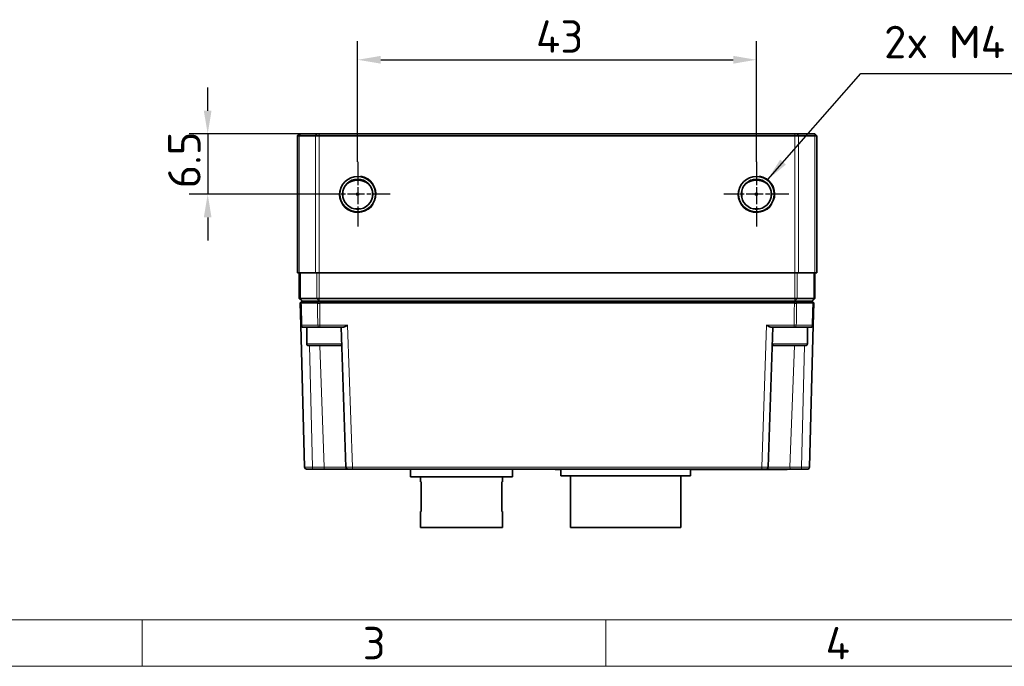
# Model space of a CAD drawing. Header units: millimetres. Extents: x 5 to 415, y 5 to 292.
# Tile 2 of 32: x 97 to 203, y 5 to 75. Entities that reach past the tile are written whole.
import ezdxf

# ---------------------------------------------------------------- set-up
doc = ezdxf.new("R2010")
doc.units = ezdxf.units.MM
doc.linetypes.add('CHAIN', pattern=[0.3543, 0.2362, -0.0295, 0.0591, -0.0295])
doc.linetypes.add('LONG_DASH_DOTTED', pattern=[0.3001, 0.2362, -0.0295, 0.0049, -0.0295])
for name, color, linetype, lineweight in [('Bemaßung (ISO)', 7, 'Continuous', 25), ('Mittelpunktmarkierung (ISO)', 7, 'LONG_DASH_DOTTED', 25), ('Rahmen (ISO)', 7, 'Continuous', 70), ('Sichtbar (ISO)', 7, 'Continuous', 35), ('Sichtbar schmal (ISO)', 7, 'Continuous', 18), ('Symbol (ISO)', 7, 'Continuous', 25)]:
    doc.layers.add(name, color=color, linetype=linetype, lineweight=lineweight)
doc.styles.add('Bezeichnungstext (ISO)', font='isocpeur.ttf')
doc.styles.add('Notiztext (ISO)', font='isocpeur.ttf')
doc.dimstyles.new('Standard (ISO)', dxfattribs={"dimtxt": 3.5, "dimasz": 2.5, "dimexe": 2, "dimexo": 0, "dimgap": 0.762, "dimtad": 1, "dimtoh": 1, "dimdec": 8, "dimrnd": 1e-08, "dimdsep": 46, "dimtxsty": 'Notiztext (ISO)', "dimcen": 0.09, "dimdle": 10, "dimclrd": 256, "dimclre": 256, "dimclrt": 256, "dimadec": 6, "dimazin": 2, "dimtfac": 0.514286, "dimtdec": 3, "dimtmove": 0, "dimatfit": 3, "dimfxl": 1, "dimtolj": 1, "dimlwd": -1, "dimlwe": -1, "dimarcsym": 0})
doc.dimstyles.new('Standard (ISO)$7', dxfattribs={"dimtxt": 3.5, "dimasz": 2.5, "dimexe": 2, "dimexo": 0, "dimgap": 0.762, "dimtad": 1, "dimtoh": 1, "dimdec": 8, "dimrnd": 1e-08, "dimdsep": 46, "dimtxsty": 'Notiztext (ISO)', "dimcen": 0.09, "dimdle": 10, "dimclrd": 256, "dimclre": 256, "dimclrt": 256, "dimadec": 6, "dimazin": 2, "dimtfac": 0.514286, "dimtdec": 3, "dimtmove": 0, "dimatfit": 3, "dimfxl": 1, "dimtolj": 1, "dimlwd": -1, "dimlwe": -1, "dimarcsym": 0})

# ---------------------------------------------------------------- blocks, each defined once
blk = doc.blocks.new('*D36')
at = {"layer": 'Bemaßung (ISO)', "transparency": 16777216}
for p, q in [((133.22, 59.44), (133.22, 72.44)), ((176.22, 59.44), (176.22, 72.44)), ((135.72, 70.44), (173.72, 70.44))]:
    blk.add_line(p, q, dxfattribs=at)
for points in [[(135.72, 70.86), (135.72, 70.02), (133.22, 70.44)], [(173.72, 70.86), (173.72, 70.02), (176.22, 70.44)]]:
    blk.add_solid(points, dxfattribs=at)
at = {"layer": 'Defpoints', "color": 0, "transparency": 16777216}
for p in [(176.22, 70.44), (133.22, 59.44), (176.22, 59.44)]:
    blk.add_point(p, dxfattribs=at)
at = {"layer": 'Bemaßung (ISO)', "transparency": 16777216, "insert": (152.45, 74.7), "char_height": 3.5, "attachment_point": 1, "style": 'Notiztext (ISO)'}
blk.add_mtext('\\A1;43', dxfattribs=at)
blk = doc.blocks.new('*D37')
at = {"layer": 'Bemaßung (ISO)', "transparency": 16777216}
for p, q in [((117.05, 64.94), (117.05, 67.44)), ((127.05, 62.44), (115.05, 62.44)), ((117.05, 62.44), (117.05, 55.94)), ((129.72, 55.94), (115.05, 55.94)), ((117.05, 53.44), (117.05, 50.94))]:
    blk.add_line(p, q, dxfattribs=at)
for points in [[(116.63, 64.94), (117.46, 64.94), (117.05, 62.44)], [(116.63, 53.44), (117.46, 53.44), (117.05, 55.94)]]:
    blk.add_solid(points, dxfattribs=at)
at = {"layer": 'Defpoints', "color": 0, "transparency": 16777216}
for p in [(127.05, 62.44), (117.05, 55.94), (129.72, 55.94)]:
    blk.add_point(p, dxfattribs=at)
at = {"layer": 'Bemaßung (ISO)', "transparency": 16777216, "insert": (112.78, 56.57), "char_height": 3.5, "attachment_point": 1, "rotation": 90, "style": 'Notiztext (ISO)'}
blk.add_mtext('\\A1;6.5', dxfattribs=at)
blk = doc.blocks.new('Ränder Basler-A3')
at = {"layer": 'Rahmen (ISO)', "lineweight": 18}
blk.add_line((10, 10), (410, 10), dxfattribs=at)
at = {"layer": 'Rahmen (ISO)', "color": 7, "linetype": 'Continuous', "lineweight": 18}
for p, q in [((110, 10), (110, 5)), ((160, 10), (160, 5))]:
    blk.add_line(p, q, dxfattribs=at)
at = {"layer": 'Rahmen (ISO)', "color": 7, "lineweight": 18}
blk.add_line((415, 5), (5, 5), dxfattribs=at)
at = {"layer": 'Rahmen (ISO)', "char_height": 3.5, "attachment_point": 5, "style": 'Bezeichnungstext (ISO)'}
for s, insert in [('\\fISOCPEUR|b0|i0;\\H3.5000;3', (135, 7.5)), ('\\fISOCPEUR|b0|i0;\\H3.5000;4', (185, 7.5))]:
    blk.add_mtext(s, dxfattribs=dict(at, insert=insert))

msp = doc.modelspace()

# ---------------------------------------------------------------- linework, layer by layer
at = {"layer": 'Mittelpunktmarkierung (ISO)', "linetype": 'CHAIN', "ltscale": 7.778352}
for p, q in [((133.22317212, 59.44153064), (133.22317212, 52.44153064)), ((176.22317212, 59.44153064), (176.22317212, 52.44153064)), ((136.72317212, 55.94153064), (129.72317212, 55.94153064)), ((179.72317212, 55.94153064), (172.72317212, 55.94153064))]:
    msp.add_line(p, q, dxfattribs=at)
at = {"layer": 'Sichtbar (ISO)'}
for p, q in [((126.72317212, 62.24153064), (126.92317212, 62.44153064)), ((126.72317212, 62.24153064), (126.72317212, 47.44153064)), ((126.92767966, 62.24153064), (126.72317212, 62.24153064)), ((126.92317212, 62.44153064), (127.04587664, 62.44153064)), ((126.92767966, 62.24153064), (128.67483082, 62.24153064)), ((128.83616734, 62.44153064), (127.04587664, 62.44153064)), ((129.07817212, 62.24153064), (128.67483082, 62.24153064)), ((128.83616734, 62.44153064), (129.07817212, 62.44153064)), ((180.36817212, 62.44153064), (129.07817212, 62.44153064)), ((129.07817212, 62.24153064), (180.36817212, 62.24153064)), ((180.36817212, 62.44153064), (180.6101769, 62.44153064)), ((180.77151342, 62.24153064), (180.36817212, 62.24153064)), ((182.4004676, 62.44153064), (180.6101769, 62.44153064)), ((180.77151342, 62.24153064), (182.51866458, 62.24153064)), ((182.4004676, 62.44153064), (182.52317212, 62.44153064)), ((182.72317212, 62.24153064), (182.51866458, 62.24153064)), ((182.72317212, 62.24153064), (182.52317212, 62.44153064)), ((182.72317212, 62.24153064), (182.72317212, 47.44153064)), ((134.82317212, 55.68082926), (134.82317212, 56.20223202)), ((174.62317212, 55.68082926), (174.62317212, 56.20223202)), ((132.96247074, 54.34153064), (133.4838735, 54.34153064)), ((175.96247074, 54.34153064), (176.4838735, 54.34153064)), ((126.92767966, 47.44153064), (126.72317212, 47.44153064)), ((126.92317212, 47.44153064), (126.92317212, 44.69853064)), ((126.92767966, 47.44153064), (128.67483082, 47.44153064)), ((129.07817212, 47.44153064), (128.67483082, 47.44153064)), ((129.07817212, 47.44153064), (180.36817212, 47.44153064)), ((180.77151342, 47.44153064), (180.36817212, 47.44153064)), ((180.77151342, 47.44153064), (182.51866458, 47.44153064)), ((182.72317212, 47.44153064), (182.51866458, 47.44153064)), ((182.52317212, 47.44153064), (182.52317212, 44.69853064)), ((127.22317212, 44.39853064), (126.92317212, 44.69853064)), ((126.92317212, 44.69853064), (127.04676732, 44.69853064)), ((128.83551732, 44.69853064), (127.04676732, 44.69853064)), ((128.83551732, 44.69853064), (129.07817212, 44.69853064)), ((180.36817212, 44.69853064), (129.07817212, 44.69853064)), ((180.36817212, 44.69853064), (180.61082691, 44.69853064)), ((182.39957691, 44.69853064), (180.61082691, 44.69853064)), ((182.52317212, 44.69853064), (182.22317212, 44.39853064)), ((182.39957691, 44.69853064), (182.52317212, 44.69853064)), ((127.02317212, 44.19859918), (127.21793673, 44.39853064)), ((127.02317212, 44.19859918), (127.08615722, 41.79329525)), ((127.14565919, 44.19859918), (128.88572336, 44.19859918)), ((127.22317212, 44.39853064), (127.21793673, 44.39853064)), ((127.22317212, 44.39853064), (127.23569039, 44.39853064)), ((127.26087605, 44.39853064), (127.2356904, 44.39853064)), ((129.04275306, 44.39853064), (127.26087605, 44.39853064)), ((129.06905394, 44.39853064), (129.04275306, 44.39853064)), ((129.06905394, 44.39853064), (129.07817212, 44.39853064)), ((129.07817212, 44.39853064), (129.0947523, 44.39853064)), ((129.12751661, 44.39853064), (129.0947523, 44.39853064)), ((180.31882763, 44.39853064), (129.12751661, 44.39853064)), ((129.12751661, 44.19859918), (180.31882763, 44.19859918)), ((180.35159192, 44.39853064), (180.31882763, 44.39853064)), ((180.35159192, 44.39853064), (180.36817212, 44.39853064)), ((180.36817212, 44.39853064), (180.37729029, 44.39853064)), ((180.40359117, 44.39853064), (180.37729028, 44.39853064)), ((182.18546818, 44.39853064), (180.40359117, 44.39853064)), ((180.56062088, 44.19859918), (182.30068505, 44.19859918)), ((182.21065384, 44.39853064), (182.18546818, 44.39853064)), ((182.21065384, 44.39853064), (182.22317212, 44.39853064)), ((182.22840751, 44.39853064), (182.22317212, 44.39853064)), ((182.22840751, 44.39853064), (182.42317212, 44.19859918)), ((182.36018702, 41.79329525), (182.42317212, 44.19859918)), ((127.48706368, 26.48329525), (127.08615722, 41.79329525)), ((127.28608868, 41.59853064), (127.32661402, 41.59853064)), ((127.32661402, 41.59853064), (129.07897465, 41.59853064)), ((127.72317212, 39.79853064), (127.72317212, 41.59853064)), ((129.07897465, 41.59853064), (129.1593487, 41.59853064)), ((129.1593487, 41.59853064), (131.64969563, 41.59853064)), ((131.43451817, 41.59853064), (131.95039719, 26.48170938)), ((177.49594704, 26.48170938), (178.01182606, 41.59853064)), ((177.79664861, 41.59853064), (180.28699554, 41.59853064)), ((180.28699554, 41.59853064), (180.36736959, 41.59853064)), ((180.36736959, 41.59853064), (182.11973021, 41.59853064)), ((181.72317212, 39.79853064), (181.72317212, 41.59853064)), ((182.36018702, 41.79329525), (181.95928056, 26.48329525)), ((182.11973021, 41.59853064), (182.16025555, 41.59853064)), ((131.32317212, 39.59853064), (127.92317212, 39.59853064)), ((181.52317212, 39.59853064), (178.12317212, 39.59853064)), ((128.31618898, 26.28853064), (127.68699514, 26.28853064)), ((128.31618898, 26.28853064), (129.56304016, 26.28853064)), ((129.56304016, 26.28853064), (132.15028084, 26.28853064)), ((132.65012524, 26.28853064), (132.15028084, 26.28853064)), ((132.65012524, 26.28853064), (176.79621899, 26.28853064)), ((138.91567212, 26.28853064), (138.91567212, 25.43853064)), ((149.91567212, 26.28853064), (149.91567212, 25.43853064)), ((154.52317212, 26.28853064), (154.52317212, 26.23853064)), ((155.11567212, 26.23853064), (154.52317212, 26.23853064)), ((155.11567212, 26.28853064), (155.11567212, 25.53853064)), ((169.11567212, 25.53853064), (155.11567212, 25.53853064)), ((156.16567212, 25.53853064), (156.16567212, 19.98853064)), ((168.06567212, 25.53853064), (168.06567212, 19.98853064)), ((169.11567212, 26.28853064), (169.11567212, 25.53853064)), ((169.11567212, 26.23853064), (177.52317212, 26.23853064)), ((177.2960634, 26.28853064), (176.79621899, 26.28853064)), ((177.2960634, 26.28853064), (179.88330408, 26.28853064)), ((179.52317212, 26.23853064), (177.52317212, 26.23853064)), ((179.52317212, 26.28853064), (179.52317212, 26.23853064)), ((179.88330408, 26.28853064), (181.13015525, 26.28853064)), ((181.75934909, 26.28853064), (181.13015525, 26.28853064)), ((149.91567212, 25.43853064), (138.91567212, 25.43853064)), ((139.99067212, 25.43853064), (139.99067212, 24.88853064)), ((140.06358928, 24.88853064), (139.99067212, 24.88853064)), ((140.06358928, 24.88853064), (140.06358928, 21.68853064)), ((148.84067212, 24.88853064), (148.76775495, 24.88853064)), ((148.76775495, 21.68853064), (148.76775495, 24.88853064)), ((148.84067212, 25.43853064), (148.84067212, 24.88853064)), ((139.99067212, 21.68853064), (140.06358928, 21.68853064)), ((139.99067212, 21.68853064), (139.99067212, 19.98853064)), ((148.76775495, 21.68853064), (148.84067212, 21.68853064)), ((148.84067212, 21.68853064), (148.84067212, 19.98853064)), ((148.84067212, 19.98853064), (139.99067212, 19.98853064)), ((168.06567212, 19.98853064), (156.16567212, 19.98853064))]:
    msp.add_line(p, q, dxfattribs=at)
for centre, radius in [((133.22317212, 55.94153064), 1.9211), ((133.22317212, 55.94153064), 1.6211), ((176.22317212, 55.94153064), 1.9211), ((176.22317212, 55.94153064), 1.6211), ((133.22317212, 55.94153064), 0.12324847), ((176.22317212, 55.94153064), 0.12324847)]:
    msp.add_circle(centre, radius, dxfattribs=at)
for centre, radius, start, end in [((133.22317212, 55.44153064), 2, 54.1954530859, 125.8045469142), ((176.22317212, 55.44153064), 2, 54.1954530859, 125.8045469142), ((127.28608868, 41.79853064), 0.2, 181.5, 270), ((182.16025555, 41.79853064), 0.2, 270, 358.5), ((127.92317212, 39.79853064), 0.2, 180, 270), ((131.32317212, 39.79853064), 0.2, 270, 331.6508417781), ((178.12317212, 39.79853064), 0.2, 208.3491582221, 270), ((181.52317212, 39.79853064), 0.2, 270, 0), ((127.68699514, 26.48853064), 0.2, 181.5, 270), ((132.15028084, 26.48853064), 0.2, 181.954526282, 270), ((177.2960634, 26.48853064), 0.2, 270, 358.0454737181), ((181.75934909, 26.48853064), 0.2, 270, 358.5)]:
    msp.add_arc(centre, radius, start, end, dxfattribs=at)
for points, knots in [([(131.62317212, 56.20223202), (131.63303523, 56.11402101), (131.63718842, 56.02506406), (131.63718842, 55.85799722), (131.63303523, 55.76904027), (131.62317212, 55.68082926)], [1.302752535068, 1.302752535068, 1.302752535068, 1.302752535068, 1.327812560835, 1.327812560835, 1.352872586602, 1.352872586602, 1.352872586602, 1.352872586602]), ([(134.82317212, 55.68082926), (134.813309, 55.76904027), (134.80915582, 55.85799722), (134.80915582, 56.02506406), (134.813309, 56.11402101), (134.82317212, 56.20223202)], [0.131587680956, 0.131587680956, 0.131587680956, 0.131587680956, 0.156647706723, 0.156647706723, 0.18170773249, 0.18170773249, 0.18170773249, 0.18170773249]), ([(134.82317212, 56.20223202), (134.82851496, 56.11414912), (134.83109171, 56.0270147), (134.83109171, 55.85604658), (134.82851496, 55.76891216), (134.82317212, 55.68082926)], [2.045589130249, 2.045589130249, 2.045589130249, 2.045589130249, 2.071234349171, 2.071234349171, 2.096879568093, 2.096879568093, 2.096879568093, 2.096879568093]), ([(174.62317212, 55.68082926), (174.61782928, 55.76891216), (174.61525253, 55.85604658), (174.61525253, 56.0270147), (174.61782928, 56.11414912), (174.62317212, 56.20223202)], [2.045589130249, 2.045589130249, 2.045589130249, 2.045589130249, 2.071234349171, 2.071234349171, 2.096879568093, 2.096879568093, 2.096879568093, 2.096879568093]), ([(174.62317212, 56.20223202), (174.63303523, 56.11402101), (174.63718842, 56.02506406), (174.63718842, 55.85799722), (174.63303523, 55.76904027), (174.62317212, 55.68082926)], [1.302752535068, 1.302752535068, 1.302752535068, 1.302752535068, 1.327812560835, 1.327812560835, 1.352872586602, 1.352872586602, 1.352872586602, 1.352872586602]), ([(177.82317212, 55.68082926), (177.813309, 55.76904027), (177.80915582, 55.85799722), (177.80915582, 56.02506406), (177.813309, 56.11402101), (177.82317212, 56.20223202)], [0.131587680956, 0.131587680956, 0.131587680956, 0.131587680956, 0.156647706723, 0.156647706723, 0.18170773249, 0.18170773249, 0.18170773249, 0.18170773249]), ([(133.4838735, 54.34153064), (133.39566249, 54.35139375), (133.30670554, 54.35554694), (133.1396387, 54.35554694), (133.05068174, 54.35139375), (132.96247074, 54.34153064)], [1.302752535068, 1.302752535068, 1.302752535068, 1.302752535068, 1.327812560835, 1.327812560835, 1.352872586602, 1.352872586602, 1.352872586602, 1.352872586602]), ([(176.4838735, 54.34153064), (176.39566249, 54.35139375), (176.30670554, 54.35554694), (176.1396387, 54.35554694), (176.05068174, 54.35139375), (175.96247074, 54.34153064)], [1.302752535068, 1.302752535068, 1.302752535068, 1.302752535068, 1.327812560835, 1.327812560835, 1.352872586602, 1.352872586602, 1.352872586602, 1.352872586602]), ([(127.02317212, 44.19859918), (127.02317888, 44.19834099), (127.02767371, 44.1981618), (127.05045354, 44.19791135), (127.07553813, 44.19797484), (127.11853202, 44.19832787), (127.12884461, 44.19842421), (127.13976184, 44.19853717), (127.14170813, 44.19855731), (127.14367397, 44.19857798), (127.14565919, 44.19859918)], [16.8650447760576, 16.8650447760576, 16.8650447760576, 16.8650447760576, 16.8681781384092, 16.8681781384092, 16.8731915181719, 16.8731915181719, 16.8746396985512, 16.8746396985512, 16.8746396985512, 16.8748978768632, 16.8748978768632, 16.8748978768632, 16.8748978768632]), ([(128.88572336, 44.19859918), (128.90347092, 44.19834099), (128.92476616, 44.19816078), (128.98719382, 44.19791076), (129.03255059, 44.1979761), (129.0930789, 44.19833125), (129.10653279, 44.19842582), (129.12007451, 44.19853668), (129.12255181, 44.19855696), (129.12503251, 44.19857779), (129.12751661, 44.19859918)], [17.1278656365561, 17.1278656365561, 17.1278656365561, 17.1278656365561, 17.1310098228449, 17.1310098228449, 17.136040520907, 17.136040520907, 17.137459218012, 17.137459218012, 17.137459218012, 17.1377187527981, 17.1377187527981, 17.1377187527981, 17.1377187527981]), ([(180.31882763, 44.19859918), (180.34881919, 44.19834099), (180.37849995, 44.19816179), (180.45254974, 44.19791135), (180.49469642, 44.19797485), (180.53857565, 44.19832789), (180.54774508, 44.19842423), (180.55617909, 44.19853717), (180.5576829, 44.19855731), (180.55916358, 44.19857798), (180.56062088, 44.19859918)], [22.2568529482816, 22.2568529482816, 22.2568529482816, 22.2568529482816, 22.259986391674, 22.259986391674, 22.2649999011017, 22.2649999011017, 22.2664478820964, 22.2664478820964, 22.2664478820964, 22.2667060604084, 22.2667060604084, 22.2667060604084, 22.2667060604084]), ([(182.30068505, 44.19859918), (182.31379236, 44.1984592), (182.32606909, 44.19834221), (182.3707844, 44.19797492), (182.39587977, 44.19791131), (182.41866906, 44.19816173), (182.42316536, 44.19834099), (182.42317212, 44.19859918)], [22.519673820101, 22.519673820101, 22.519673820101, 22.519673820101, 22.5213784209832, 22.5213784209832, 22.5263929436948, 22.5263929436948, 22.5295270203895, 22.5295270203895, 22.5295270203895, 22.5295270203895]), ([(132.12765377, 41.79329525), (132.04517045, 41.74842914), (131.95668414, 41.70037747), (131.83140739, 41.64400051), (131.79087595, 41.62780972), (131.71611837, 41.6054126), (131.68171882, 41.59850649), (131.64969563, 41.59853064)], [0, 0, 0, 0, 0.028171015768, 0.028171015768, 0.042256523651, 0.042256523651, 0.055589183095, 0.055589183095, 0.055589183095, 0.055589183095]), ([(177.79664861, 41.59853064), (177.76462542, 41.59850649), (177.73022587, 41.6054126), (177.65546828, 41.62780972), (177.61493684, 41.64400051), (177.48966009, 41.70037747), (177.40117378, 41.74842914), (177.31869046, 41.79329525)], [0.126506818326, 0.126506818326, 0.126506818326, 0.126506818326, 0.13983947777, 0.13983947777, 0.153924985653, 0.153924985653, 0.182096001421, 0.182096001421, 0.182096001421, 0.182096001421])]:
    msp.add_open_spline(points, degree=3, knots=knots, dxfattribs=at)
for points in [[(132.96247074, 54.34153064), (133.13940236, 54.33079851), (133.31614719, 54.33135727), (133.4838735, 54.34153064)], [(175.96247074, 54.34153064), (176.13940236, 54.33079851), (176.31614719, 54.33135727), (176.4838735, 54.34153064)]]:
    msp.add_open_spline(points, degree=3, dxfattribs=at)
for points, weights in [([(128.15752885, 44.39853064), (128.22317212, 44.3995566), (128.28881538, 44.39853064)], [1.00000000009, 1.00006107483, 1.00000000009]), ([(181.15752885, 44.39853064), (181.22317212, 44.3995566), (181.28881538, 44.39853064)], [1.00000000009, 1.00006107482, 1.00000000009])]:
    msp.add_rational_spline(points, weights, degree=2, dxfattribs=at)
at = {"layer": 'Sichtbar schmal (ISO)'}
for p, q in [((126.92767966, 62.24153064), (127.04587664, 62.44153064)), ((126.92767966, 62.24153064), (126.92767966, 47.44153064)), ((128.67483082, 62.24153064), (128.83616734, 62.44153064)), ((128.67483082, 62.24153064), (128.67483082, 47.44153064)), ((129.07817212, 62.24153064), (129.07817212, 62.44153064)), ((129.07817212, 62.24153064), (129.07817212, 47.44153064)), ((180.36817212, 62.24153064), (180.36817212, 62.44153064)), ((180.36817212, 62.24153064), (180.36817212, 47.44153064)), ((180.77151342, 62.24153064), (180.6101769, 62.44153064)), ((180.77151342, 62.24153064), (180.77151342, 47.44153064)), ((182.51866458, 62.24153064), (182.4004676, 62.44153064)), ((182.51866458, 62.24153064), (182.51866458, 47.44153064)), ((127.04676732, 47.44153064), (127.04676732, 44.69853064)), ((128.83551732, 47.44153064), (128.83551732, 44.69853064)), ((129.07817212, 47.44153064), (129.07817212, 44.69853064)), ((180.36817212, 47.44153064), (180.36817212, 44.69853064)), ((180.61082691, 47.44153064), (180.61082691, 44.69853064)), ((182.39957691, 47.44153064), (182.39957691, 44.69853064)), ((127.04676732, 44.69853064), (127.22317212, 44.39853064)), ((129.07817212, 44.39853064), (128.83551732, 44.69853064)), ((129.07817212, 44.69853064), (129.07817212, 44.39853064)), ((180.61082691, 44.69853064), (180.36817212, 44.39853064)), ((180.36817212, 44.39853064), (180.36817212, 44.69853064)), ((182.22317212, 44.39853064), (182.39957691, 44.69853064)), ((127.14565919, 44.19859918), (127.26087605, 44.39853064)), ((128.88572336, 44.19859918), (129.04275306, 44.39853064)), ((129.12751661, 44.19859918), (129.12751661, 44.39853064)), ((180.31882763, 44.19859918), (180.31882763, 44.39853064)), ((180.56062088, 44.19859918), (180.40359117, 44.39853064)), ((182.30068505, 44.19859918), (182.18546818, 44.39853064)), ((128.91822655, 41.79329525), (127.20773324, 41.79329525)), ((132.12765377, 41.79329525), (129.1593487, 41.79329525)), ((129.1593487, 41.59853064), (129.1593487, 41.79329525)), ((132.12765377, 41.79329525), (132.65012524, 26.48329525)), ((176.79621899, 26.48329525), (177.31869046, 41.79329525)), ((180.28699554, 41.79329525), (177.31869046, 41.79329525)), ((180.28699554, 41.59853064), (180.28699554, 41.79329525)), ((182.238611, 41.79329525), (180.52811768, 41.79329525)), ((127.72317212, 39.79853064), (131.49594526, 39.79853064)), ((128.36793505, 26.48329525), (128.02450053, 39.59853064)), ((129.12909646, 39.59853064), (129.61478623, 26.48329525)), ((177.95039898, 39.79853064), (181.72317212, 39.79853064)), ((179.83155801, 26.48329525), (180.31724777, 39.59853064)), ((181.42184371, 39.59853064), (181.07840918, 26.48329525)), ((129.61478623, 26.48329525), (128.36793505, 26.48329525)), ((132.65012524, 26.28853064), (132.65012524, 26.48329525)), ((176.79621899, 26.48329525), (132.65012524, 26.48329525)), ((176.79621899, 26.48329525), (176.79621899, 26.28853064)), ((177.52317212, 26.28853064), (177.52317212, 26.23853064)), ((181.07840918, 26.48329525), (179.83155801, 26.48329525))]:
    msp.add_line(p, q, dxfattribs=at)
for centre in [(133.22317212, 55.94153064), (176.22317212, 55.94153064)]:
    msp.add_arc(centre, 2, 170, 80, dxfattribs=at)
for centre, major_axis, ratio, start_param, end_param in [((127.32661402, 41.79853064), (0, -0.2), 0.5946076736, 4.7385689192, 6.2831853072), ((129.07897465, 41.79853064), (0, -0.2), 0.8040159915, 4.7385689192, 6.2831853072), ((180.36736959, 41.79853064), (0, -0.2), 0.8040159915, 0, 1.544616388), ((182.11973021, 41.79853064), (0, -0.2), 0.5946076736, 0, 1.544616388), ((128.18716654, 26.48853064), (-0.70010288, -0.00523415), 0.0097379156, 0.0001821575, 1.8318849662), ((128.31618898, 26.48853064), (0, -0.2), 0.2588190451, 0, 1.544616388), ((129.56304016, 26.48853064), (0, -0.2), 0.2588190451, 0, 1.544616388), ((130.18166645, 26.48853064), (-2.20178214, 0.00740243), 0.0033565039, 1.3104105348, 2.5037685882), ((132.6505719, 26.48853064), (-0.70017473, -0.00682031), 0.0074703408, 0.0001821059, 1.5700856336), ((176.79577234, 26.48853064), (-0.70017473, 0.00682031), 0.0074703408, 1.5715070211, 3.1414105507), ((179.26467778, 26.48853064), (-2.20178214, -0.00740243), 0.0033565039, 0.6378240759, 1.831182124), ((179.88330408, 26.48853064), (0, -0.2), 0.2588190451, 4.7385689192, 6.2831853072), ((181.13015525, 26.48853064), (0, -0.2), 0.2588190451, 4.7385689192, 6.2831853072), ((181.2591777, 26.48853064), (-0.70010288, 0.00523415), 0.0097379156, 1.3097076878, 3.1414104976)]:
    msp.add_ellipse(centre, major_axis=major_axis, ratio=ratio, start_param=start_param, end_param=end_param, dxfattribs=at)
for points in [[(127.20773324, 41.79329525), (127.18703962, 42.59506355), (127.16634826, 43.39683153), (127.14565919, 44.19859918)], [(128.88572336, 44.19859918), (128.89658346, 43.39683153), (128.90741774, 42.59506355), (128.91822655, 41.79329525)], [(129.1593487, 41.79329525), (129.1487628, 42.59506355), (129.13815222, 43.39683153), (129.12751661, 44.19859918)], [(180.31882763, 44.19859918), (180.30819201, 43.39683153), (180.29758144, 42.59506355), (180.28699554, 41.79329525)], [(180.52811768, 41.79329525), (180.53892649, 42.59506355), (180.54976077, 43.39683153), (180.56062088, 44.19859918)], [(182.30068505, 44.19859918), (182.27999598, 43.39683153), (182.25930461, 42.59506355), (182.238611, 41.79329525)]]:
    msp.add_open_spline(points, degree=3, dxfattribs=at)
for points, knots in [([(127.20773324, 41.79329525), (127.18362373, 41.79303146), (127.16189494, 41.79284408), (127.11553661, 41.79259247), (127.09676658, 41.79266603), (127.08729057, 41.79305093), (127.08616067, 41.7931636), (127.08615722, 41.79329525)], [-0.0092956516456, -0.0092956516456, -0.0092956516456, -0.0092956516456, -0.0062961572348, -0.0062961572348, -0.0014969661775, -0.0014969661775, 0, 0, 0, 0]), ([(129.1593487, 41.79329525), (129.12935723, 41.79303146), (129.09892394, 41.79284408), (129.02398293, 41.79259247), (128.98178613, 41.79266603), (128.93698355, 41.79305093), (128.92712937, 41.7931636), (128.91822655, 41.79329525)], [-0.009295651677, -0.009295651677, -0.009295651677, -0.009295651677, -0.0062961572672, -0.0062961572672, -0.0014969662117, -0.0014969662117, 0, 0, 0, 0]), ([(180.52811768, 41.79329525), (180.51027898, 41.79303146), (180.48847806, 41.79284408), (180.42512843, 41.79259247), (180.37954308, 41.79266603), (180.3170082, 41.79305093), (180.30196346, 41.7931636), (180.28699554, 41.79329525)], [-0.0092956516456, -0.0092956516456, -0.0092956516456, -0.0092956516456, -0.0062961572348, -0.0062961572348, -0.0014969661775, -0.0014969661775, 0, 0, 0, 0]), ([(182.36018702, 41.79329525), (182.36018011, 41.79303146), (182.35557193, 41.79284408), (182.33220284, 41.79259247), (182.30671229, 41.79266603), (182.26206775, 41.79305093), (182.2506434, 41.7931636), (182.238611, 41.79329525)], [-0.009295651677, -0.009295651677, -0.009295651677, -0.009295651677, -0.0062961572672, -0.0062961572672, -0.0014969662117, -0.0014969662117, 0, 0, 0, 0])]:
    msp.add_open_spline(points, degree=3, knots=knots, dxfattribs=at)

# ---------------------------------------------------------------- block references
msp.add_blockref('Ränder Basler-A3', (0, 0))

# ---------------------------------------------------------------- texts
at = {"layer": 'Symbol (ISO)', "insert": (189.99495141, 69.55187981), "char_height": 3.4999999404, "width": 33.2119483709, "attachment_point": 7, "line_spacing_factor": 0.6125, "style": 'Notiztext (ISO)'}
msp.add_mtext('2x M4 6.3 deep', dxfattribs=at)

# ---------------------------------------------------------------- dimensions: what is measured, and where the dimension line sits
at = {"layer": 'Bemaßung (ISO)'}
for base, p1, p2, angle, override, picture, middle in [((176.223172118, 70.4415306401), (133.223172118, 59.4415306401), (176.223172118, 59.4415306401), 180, {"dimgap": 0.762, "dimtoh": 0, "dimdec": 8, "dimtol": 0, "dimlim": 0, "dimtp": 0, "dimtm": 0, "dimtdec": 3, "dimtofl": 0, "dimatfit": 1}, '*D36', (154.723172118, 70.4415306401)), ((117.0458766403, 55.9415306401), (127.0458766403, 62.4415306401), (129.723172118, 55.9415306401), 270, {"dimgap": 0.762, "dimtoh": 0, "dimdec": 8, "dimtol": 0, "dimlim": 0, "dimtp": 0, "dimtm": 0, "dimtdec": 3, "dimtofl": 1, "dimatfit": 1}, '*D37', (117.0458766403, 59.1915306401))]:
    dim = msp.add_linear_dim(base=base, p1=p1, p2=p2, angle=angle, dimstyle='Standard (ISO)', override=override, dxfattribs=at)
    dim.commit()
    dim.dimension.update_dxf_attribs({"geometry": picture, "text_midpoint": middle, "dimtype": 160})

# ---------------------------------------------------------------- leaders
at = {"layer": 'Symbol (ISO)', "annotation_type": 0, "has_hookline": 1, "hookline_direction": 0, "text_width": 32.19999843}
msp.add_leader([(177.44538918, 57.52462427), (187.49495141, 68.96854648), (189.99495141, 68.96854648)], dimstyle='Standard (ISO)$7', override={"dimgap": 0, "dimtad": 1}, dxfattribs=at)

doc.saveas('drawing.dxf')
